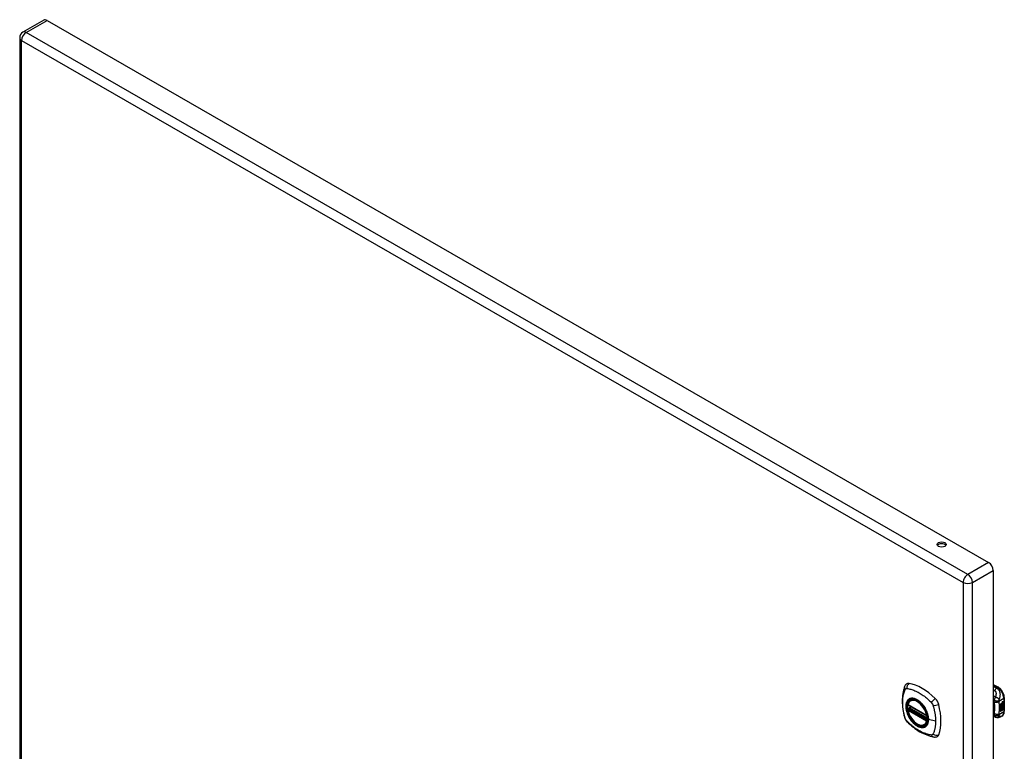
# Model space of a CAD drawing. Header units: inches. Extents: x 120.8 to 142.7, y 40.3 to 72.1.
# Tile 2 of 2: x 120.8 to 142.7, y 55.8 to 72.1. Entities that reach past the tile are written whole.
import ezdxf

# ---------------------------------------------------------------- set-up
doc = ezdxf.new("R2010")
doc.units = ezdxf.units.IN
doc.header["$MEASUREMENT"] = 0
doc.layers.add('Visible Edges(ANSI)', color=7, linetype='Continuous', lineweight=25)
doc.layers.add('Visible Tangent Edges(ANSI)', color=7, linetype='Continuous', lineweight=25)

msp = doc.modelspace()

# ---------------------------------------------------------------- linework, layer by layer
at = {"layer": 'Visible Edges(ANSI)'}
for p, q in [((121.336, 72.108), (120.873, 71.841)), ((121.409, 72.1), (142.357, 60.037)), ((120.8, 71.715), (120.8, 52.493)), ((142.461, 59.858), (142.461, 40.637)), ((142.461, 57.323), (142.575, 57.257)), ((140.623, 56.966), (140.633, 56.972)), ((142.706, 57.03), (142.706, 56.724)), ((140.566, 56.861), (140.98, 56.623)), ((140.566, 56.766), (140.58, 56.774)), ((140.586, 56.785), (140.585, 56.788)), ((140.591, 56.8), (140.632, 56.823)), ((142.616, 56.885), (142.653, 56.907)), ((142.616, 56.87), (142.652, 56.892)), ((142.654, 56.891), (142.616, 56.869)), ((142.616, 56.866), (142.654, 56.888)), ((142.616, 56.869), (142.616, 56.885)), ((142.616, 56.852), (142.657, 56.876)), ((142.659, 56.875), (142.616, 56.85)), ((142.616, 56.848), (142.662, 56.875)), ((142.616, 56.85), (142.616, 56.866)), ((142.616, 56.833), (142.652, 56.854)), ((142.654, 56.854), (142.616, 56.832)), ((142.616, 56.812), (142.616, 56.848)), ((142.616, 56.832), (142.639, 56.825)), ((142.616, 56.832), (142.616, 56.832)), ((142.616, 56.812), (142.627, 56.812)), ((142.628, 56.811), (142.616, 56.812)), ((142.616, 56.778), (142.64, 56.811)), ((142.616, 56.794), (142.628, 56.811)), ((142.641, 56.81), (142.616, 56.775)), ((142.616, 56.721), (142.616, 56.794)), ((142.616, 56.775), (142.631, 56.784)), ((142.616, 56.775), (142.616, 56.776)), ((142.628, 56.811), (142.627, 56.812)), ((142.629, 56.731), (142.629, 56.783)), ((142.631, 56.784), (142.631, 56.73)), ((142.633, 56.785), (142.648, 56.794)), ((142.633, 56.731), (142.633, 56.785)), ((142.633, 56.733), (142.647, 56.741)), ((142.648, 56.74), (142.633, 56.731)), ((142.639, 56.825), (142.653, 56.845)), ((142.641, 56.81), (142.64, 56.811)), ((142.64, 56.811), (142.653, 56.808)), ((142.654, 56.807), (142.641, 56.81)), ((142.647, 56.741), (142.647, 56.793)), ((142.648, 56.74), (142.647, 56.741)), ((142.648, 56.794), (142.648, 56.74)), ((142.65, 56.824), (142.656, 56.831)), ((142.652, 56.824), (142.65, 56.824)), ((142.65, 56.803), (142.654, 56.807)), ((142.664, 56.803), (142.65, 56.803)), ((142.65, 56.795), (142.664, 56.803)), ((142.65, 56.741), (142.65, 56.795)), ((142.65, 56.743), (142.664, 56.751)), ((142.665, 56.75), (142.65, 56.741)), ((142.651, 56.804), (142.662, 56.804)), ((142.652, 56.898), (142.655, 56.9)), ((142.652, 56.892), (142.652, 56.898)), ((142.654, 56.897), (142.652, 56.898)), ((142.654, 56.891), (142.652, 56.892)), ((142.652, 56.877), (142.652, 56.888)), ((142.654, 56.876), (142.652, 56.877)), ((142.652, 56.867), (142.657, 56.872)), ((142.652, 56.854), (142.652, 56.867)), ((142.654, 56.866), (142.652, 56.867)), ((142.654, 56.854), (142.652, 56.854)), ((142.657, 56.831), (142.652, 56.824)), ((142.652, 56.824), (142.673, 56.819)), ((142.654, 56.807), (142.653, 56.808)), ((142.657, 56.899), (142.654, 56.897)), ((142.654, 56.897), (142.654, 56.891)), ((142.654, 56.888), (142.654, 56.876)), ((142.654, 56.876), (142.659, 56.875)), ((142.662, 56.875), (142.654, 56.866)), ((142.654, 56.866), (142.654, 56.854)), ((142.655, 56.891), (142.679, 56.9)), ((142.681, 56.9), (142.655, 56.89)), ((142.656, 56.899), (142.655, 56.9)), ((142.655, 56.896), (142.66, 56.898)), ((142.655, 56.89), (142.655, 56.896)), ((142.655, 56.887), (142.668, 56.881)), ((142.655, 56.878), (142.655, 56.887)), ((142.655, 56.878), (142.662, 56.877)), ((142.664, 56.876), (142.655, 56.878)), ((142.655, 56.865), (142.664, 56.875)), ((142.655, 56.859), (142.666, 56.872)), ((142.668, 56.871), (142.655, 56.856)), ((142.655, 56.856), (142.655, 56.865)), ((142.657, 56.831), (142.656, 56.831)), ((142.66, 56.9), (142.658, 56.901)), ((142.661, 56.838), (142.659, 56.839)), ((142.661, 56.92), (142.66, 56.921)), ((142.661, 56.918), (142.66, 56.919)), ((142.661, 56.902), (142.66, 56.903)), ((142.66, 56.898), (142.66, 56.9)), ((142.664, 56.876), (142.662, 56.877)), ((142.664, 56.803), (142.662, 56.804)), ((142.663, 56.931), (142.679, 56.937)), ((142.663, 56.913), (142.679, 56.919)), ((142.664, 56.875), (142.664, 56.876)), ((142.665, 56.851), (142.664, 56.852)), ((142.664, 56.814), (142.671, 56.819)), ((142.666, 56.814), (142.664, 56.814)), ((142.664, 56.751), (142.664, 56.804)), ((142.665, 56.803), (142.664, 56.804)), ((142.664, 56.804), (142.686, 56.803)), ((142.665, 56.75), (142.664, 56.751)), ((142.665, 56.938), (142.681, 56.944)), ((142.681, 56.936), (142.665, 56.93)), ((142.681, 56.918), (142.665, 56.912)), ((142.665, 56.838), (142.665, 56.851)), ((142.665, 56.803), (142.665, 56.75)), ((142.688, 56.802), (142.665, 56.803)), ((142.668, 56.871), (142.666, 56.872)), ((142.666, 56.872), (142.679, 56.866)), ((142.673, 56.819), (142.666, 56.814)), ((142.666, 56.814), (142.688, 56.802)), ((142.668, 56.881), (142.681, 56.896)), ((142.681, 56.865), (142.668, 56.871)), ((142.668, 56.841), (142.668, 56.859)), ((142.67, 56.84), (142.668, 56.841)), ((142.67, 56.921), (142.681, 56.925)), ((142.67, 56.903), (142.681, 56.907)), ((142.67, 56.878), (142.679, 56.888)), ((142.67, 56.877), (142.67, 56.878)), ((142.672, 56.878), (142.67, 56.878)), ((142.672, 56.876), (142.67, 56.877)), ((142.67, 56.86), (142.67, 56.84)), ((142.681, 56.887), (142.672, 56.878)), ((142.672, 56.878), (142.672, 56.876)), ((142.672, 56.876), (142.681, 56.874)), ((142.675, 56.859), (142.68, 56.862)), ((142.679, 56.937), (142.679, 56.943)), ((142.681, 56.936), (142.679, 56.937)), ((142.679, 56.919), (142.679, 56.925)), ((142.681, 56.918), (142.679, 56.919)), ((142.679, 56.9), (142.679, 56.906)), ((142.681, 56.9), (142.679, 56.9)), ((142.679, 56.888), (142.679, 56.894)), ((142.681, 56.887), (142.679, 56.888)), ((142.679, 56.866), (142.679, 56.875)), ((142.681, 56.865), (142.679, 56.866)), ((142.681, 56.944), (142.681, 56.936)), ((142.681, 56.925), (142.681, 56.918)), ((142.681, 56.907), (142.681, 56.9)), ((142.681, 56.896), (142.681, 56.887)), ((142.681, 56.874), (142.681, 56.865)), ((142.507, 56.593), (142.461, 56.611)), ((142.509, 56.592), (142.507, 56.593)), ((142.654, 56.618), (142.614, 56.595)), ((142.616, 56.723), (142.629, 56.731)), ((142.631, 56.73), (142.616, 56.721)), ((142.631, 56.73), (142.629, 56.731)), ((140.935, 56.423), (140.946, 56.429))]:
    msp.add_line(p, q, dxfattribs=at)
at = {"layer": 'Visible Edges(ANSI)', "flags": 128}
for points in [[(140.489, 57.275), (140.481, 57.253), (140.475, 57.234), (140.469, 57.215), (140.465, 57.196), (140.46, 57.178), (140.456, 57.158), (140.449, 57.118), (140.443, 57.077), (140.439, 57.036), (140.437, 56.993), (140.436, 56.95), (140.437, 56.907), (140.439, 56.863), (140.443, 56.818), (140.449, 56.773), (140.456, 56.728), (140.464, 56.683), (140.474, 56.637), (140.479, 56.614), (140.482, 56.602), (140.486, 56.588)], [(140.527, 57.331), (140.514, 57.317), (140.503, 57.303), (140.495, 57.289), (140.489, 57.275)], [(142.706, 57.03), (142.706, 57.046), (142.704, 57.063), (142.7, 57.079), (142.696, 57.095), (142.691, 57.112), (142.684, 57.128), (142.677, 57.144), (142.668, 57.16), (142.659, 57.175), (142.649, 57.189), (142.638, 57.203), (142.627, 57.216), (142.615, 57.228), (142.602, 57.239), (142.589, 57.248), (142.575, 57.257)], [(140.561, 56.874), (140.565, 56.889), (140.57, 56.903), (140.576, 56.916), (140.584, 56.929), (140.592, 56.94), (140.601, 56.95), (140.612, 56.958), (140.623, 56.966)], [(140.935, 56.423), (140.924, 56.417), (140.912, 56.413), (140.899, 56.41), (140.886, 56.408), (140.872, 56.407), (140.858, 56.408), (140.844, 56.41), (140.83, 56.414), (140.815, 56.418), (140.8, 56.424), (140.786, 56.431), (140.771, 56.439), (140.756, 56.448), (140.742, 56.459), (140.728, 56.47), (140.713, 56.482), (140.7, 56.495), (140.686, 56.509), (140.673, 56.523), (140.661, 56.539), (140.648, 56.555), (140.637, 56.571), (140.626, 56.588), (140.616, 56.606), (140.606, 56.624), (140.597, 56.642), (140.589, 56.661), (140.581, 56.679), (140.575, 56.698), (140.569, 56.716), (140.564, 56.735), (140.561, 56.753)], [(140.58, 56.774), (140.583, 56.776), (140.585, 56.779), (140.586, 56.782), (140.586, 56.785)], [(140.877, 56.884), (140.895, 56.862), (140.913, 56.839), (140.929, 56.815), (140.944, 56.79), (140.958, 56.764), (140.971, 56.737), (140.982, 56.711), (140.992, 56.684)], [(140.486, 56.588), (140.49, 56.575), (140.495, 56.562), (140.501, 56.549), (140.508, 56.537), (140.515, 56.525), (140.523, 56.513), (140.532, 56.502), (140.541, 56.492)], [(142.614, 56.595), (142.605, 56.59), (142.595, 56.586), (142.586, 56.584), (142.576, 56.582), (142.566, 56.581), (142.556, 56.58), (142.546, 56.581), (142.538, 56.583), (142.534, 56.584), (142.531, 56.584), (142.527, 56.586), (142.521, 56.587), (142.516, 56.589), (142.509, 56.592)], [(142.654, 56.618), (142.667, 56.627), (142.678, 56.638), (142.687, 56.65), (142.694, 56.664), (142.7, 56.678), (142.703, 56.693), (142.706, 56.708), (142.706, 56.724)], [(140.541, 56.492), (140.551, 56.482), (140.561, 56.473), (140.578, 56.456), (140.612, 56.426), (140.647, 56.396), (140.683, 56.367), (140.719, 56.34), (140.756, 56.315), (140.793, 56.291), (140.83, 56.268), (140.868, 56.247), (140.906, 56.228), (140.944, 56.211), (140.982, 56.196), (141.02, 56.182), (141.058, 56.17), (141.096, 56.161), (141.116, 56.156), (141.126, 56.154), (141.137, 56.153)], [(141.137, 56.153), (141.152, 56.151), (141.169, 56.151), (141.186, 56.153), (141.204, 56.157)]]:
    msp.add_lwpolyline(points, dxfattribs=at)
at = {"layer": 'Visible Edges(ANSI)'}
for centre, radius, start, end in [((120.946, 71.715), 0.146, 119.936, 180), ((140.572, 56.872), 0.0118, 166.5789, 240.064), ((140.572, 56.755), 0.0118, 119.936, 190.602), ((140.597, 56.789), 0.0118, 119.936, 187.8207), ((140.986, 56.633), 0.0118, 240.064, 282.6676)]:
    msp.add_arc(centre, radius, start, end, dxfattribs=at)
for centre, major_axis, ratio, start_param, end_param in [((121.409, 71.981), (-0.073, 0.127), 0.578093, 5.499721, 6.283185), ((141.311, 60.392), (0.102, 0), 0.575862, 0.379718, 2.761874), ((142.357, 59.918), (0.073, -0.127), 0.578093, 0.787332, 2.358128), ((140.626, 57.185), (-0.088, 0.154), 0.578093, 5.827357, 6.408431), ((140.877, 56.187), (-0.639, 1.109), 0.578093, 5.172085, 5.827357), ((140.772, 56.69), (0.157, -0.273), 0.578093, 2.362013, 7.062765), ((141.128, 56.896), (0.088, -0.154), 0.578093, 1.114968, 2.030492), ((140.39, 57.031), (-0.639, 1.109), 0.578093, 3.601288, 4.256561), ((142.667, 56.85), (-0.011, -0.0191), 0.578093, 5.44239, 6.249461), ((142.663, 56.914), (-0.008, -0.0139), 0.578093, 5.599531, 6.283185), ((142.669, 56.849), (-0.011, -0.0191), 0.578093, 5.27034, 6.249461), ((142.664, 56.913), (-0.008, -0.0139), 0.578093, 5.474827, 6.308913), ((142.659, 56.929), (0.00349, 0.00607), 0.578093, 1.10591, 2.348655), ((142.666, 56.933), (-0.0082, -0.0142), 0.578093, 5.490247, 6.612005), ((142.659, 56.911), (0.00337, 0.00586), 0.578093, 1.080045, 2.345144), ((142.666, 56.914), (-0.008, -0.0139), 0.578093, 5.486737, 6.497871), ((142.669, 56.849), (-0.0099, -0.0173), 0.578093, 5.328451, 6.266738), ((142.662, 56.848), (0.00506, 0.00878), 0.578093, 1.199629, 2.268394), ((142.665, 56.933), (-0.0082, -0.0142), 0.578093, 0.086325, 0.32882), ((142.664, 56.915), (-0.008, -0.0139), 0.578093, 0.088333, 0.214686), ((142.662, 56.846), (-0.00364, -0.00633), 0.578093, 4.818058, 5.834093), ((142.662, 56.921), (0.0096, 0.0166), 0.578093, 0.591478, 1.10591), ((142.661, 56.926), (0.002, 0.00347), 0.578093, 1.194468, 2.460773), ((142.664, 56.929), (-0.00419, -0.00728), 0.578093, 5.602365, 6.283185), ((142.662, 56.903), (0.0096, 0.0166), 0.578093, 0.846591, 1.080045), ((142.661, 56.908), (0.002, 0.00347), 0.578093, 1.194614, 2.459504), ((142.664, 56.91), (-0.00419, -0.00728), 0.578093, 5.601097, 6.283185), ((142.662, 56.846), (0.00318, 0.00552), 0.578093, 0.285255, 1.676465), ((142.664, 56.845), (-0.00364, -0.00633), 0.578093, 4.818058, 5.834093), ((142.665, 56.849), (-0.00559, -0.00971), 0.578093, 5.834093, 6.283185), ((142.671, 56.856), (-0.0132, -0.023), 0.578093, 0.05511, 0.723506), ((142.672, 56.855), (-0.0132, -0.023), 0.578093, 6.266738, 7.006692), ((142.662, 56.926), (-0.002, -0.00347), 0.578093, 4.33606, 5.602365), ((142.662, 56.907), (-0.002, -0.00347), 0.578093, 4.336206, 5.601097), ((142.664, 56.842), (0.0094, 0.0163), 0.578093, 0.3673, 1.199629), ((142.666, 56.848), (-0.00559, -0.00971), 0.578093, 5.834093, 6.944434), ((142.662, 56.924), (0.00409, 0.00711), 0.578093, 0.608795, 1.194468), ((142.666, 56.928), (-0.00419, -0.00728), 0.578093, 5.602365, 6.501309), ((142.662, 56.906), (0.00409, 0.00711), 0.578093, 0.608932, 1.194614), ((142.666, 56.909), (-0.00419, -0.00728), 0.578093, 5.601097, 6.50115), ((142.663, 56.845), (0.00318, 0.00552), 0.578093, 0.285255, 1.676465), ((142.664, 56.923), (-0.00409, -0.00711), 0.578093, 3.750388, 4.33606), ((142.664, 56.905), (-0.00409, -0.00711), 0.578093, 3.750524, 4.336206), ((142.674, 56.948), (-0.0155, -0.0269), 0.578093, 0.234705, 0.623342), ((142.674, 56.93), (-0.0155, -0.0269), 0.578093, 0.217964, 0.608932), ((142.67, 56.845), (0.0066, 0.0114), 0.578093, 3.865099, 5.348557), ((142.671, 56.845), (0.00319, 0.00555), 0.578093, 3.637533, 5.053908), ((142.671, 56.844), (-0.0066, -0.0114), 0.578093, 0.723506, 2.206964), ((142.662, 56.845), (0.0102, 0.0177), 0.578093, 5.053908, 5.889616), ((142.651, 56.837), (0.0202, 0.0351), 0.578093, 5.348557, 5.747216), ((142.652, 56.836), (-0.0202, -0.0351), 0.578093, 2.206964, 2.656801), ((141.128, 56.316), (0.088, -0.154), 0.578093, 6.157956, 6.742881)]:
    msp.add_ellipse(centre, major_axis=major_axis, ratio=ratio, start_param=start_param, end_param=end_param, dxfattribs=at)
for centre, major_axis, ratio in [((141.311, 60.436), (0.102, 0), 0.575862), ((140.769, 56.688), (-0.16, 0.277), 0.578093)]:
    msp.add_ellipse(centre, major_axis=major_axis, ratio=ratio, dxfattribs=at)
at = {"layer": 'Visible Tangent Edges(ANSI)'}
for p, q in [((120.946, 71.834), (121.409, 72.1)), ((120.843, 71.655), (141.792, 59.592)), ((120.843, 52.434), (120.843, 71.655)), ((141.895, 59.771), (120.946, 71.834)), ((142.357, 60.037), (141.895, 59.771)), ((141.998, 59.592), (142.461, 59.858)), ((141.792, 59.592), (141.792, 40.37)), ((141.998, 40.37), (141.998, 59.592)), ((142.461, 57.31), (142.555, 57.255)), ((142.555, 57.255), (142.532, 57.242)), ((142.587, 56.952), (142.695, 57.014)), ((142.695, 57.014), (142.695, 56.708)), ((140.978, 56.628), (140.564, 56.867)), ((140.564, 56.751), (140.978, 56.512)), ((140.572, 56.765), (140.584, 56.772)), ((140.986, 56.527), (140.572, 56.765)), ((140.584, 56.772), (140.994, 56.536)), ((140.995, 56.553), (140.592, 56.785)), ((140.597, 56.799), (140.636, 56.821)), ((140.995, 56.57), (140.597, 56.799)), ((142.66, 56.924), (142.658, 56.924)), ((142.66, 56.905), (142.658, 56.906)), ((142.66, 56.847), (142.658, 56.847)), ((142.659, 56.84), (142.658, 56.841)), ((142.661, 56.928), (142.66, 56.929)), ((142.661, 56.91), (142.66, 56.91)), ((142.665, 56.93), (142.663, 56.931)), ((142.665, 56.912), (142.663, 56.913)), ((142.671, 56.833), (142.669, 56.834)), ((142.681, 56.848), (142.679, 56.848)), ((140.993, 56.531), (140.986, 56.527)), ((141.177, 56.503), (141.02, 56.542)), ((142.476, 56.673), (142.461, 56.68)), ((142.695, 56.708), (142.587, 56.646))]:
    msp.add_line(p, q, dxfattribs=at)
at = {"layer": 'Visible Tangent Edges(ANSI)', "flags": 128}
for points in [[(140.499, 56.574), (140.49, 56.607), (140.482, 56.637), (140.476, 56.666), (140.47, 56.696), (140.464, 56.725), (140.459, 56.754), (140.455, 56.783), (140.452, 56.812), (140.45, 56.84), (140.448, 56.868), (140.447, 56.896), (140.446, 56.923), (140.447, 56.95), (140.448, 56.976), (140.449, 57.002), (140.452, 57.027), (140.455, 57.052), (140.459, 57.076), (140.464, 57.099), (140.47, 57.122), (140.476, 57.145), (140.482, 57.166), (140.49, 57.187), (140.499, 57.209)], [(140.499, 57.209), (140.5, 57.211), (140.501, 57.213), (140.502, 57.214), (140.504, 57.216), (140.505, 57.217), (140.506, 57.218), (140.507, 57.22), (140.509, 57.221), (140.51, 57.222), (140.511, 57.223), (140.513, 57.224), (140.514, 57.225), (140.516, 57.226), (140.518, 57.227), (140.519, 57.228), (140.521, 57.228), (140.523, 57.229), (140.524, 57.229), (140.526, 57.23), (140.528, 57.23), (140.53, 57.23), (140.532, 57.23), (140.534, 57.23), (140.536, 57.23)], [(140.536, 57.23), (140.559, 57.228), (140.581, 57.224), (140.604, 57.219), (140.626, 57.213), (140.649, 57.207), (140.672, 57.199), (140.695, 57.191), (140.718, 57.182), (140.741, 57.172), (140.765, 57.16), (140.788, 57.148), (140.811, 57.135), (140.835, 57.121), (140.858, 57.107), (140.881, 57.091), (140.904, 57.075), (140.927, 57.057), (140.95, 57.039), (140.973, 57.02), (140.995, 57.001), (141.018, 56.981), (141.04, 56.96), (141.062, 56.939), (141.085, 56.914)], [(142.532, 57.242), (142.53, 57.243), (142.527, 57.244), (142.524, 57.245), (142.521, 57.247), (142.518, 57.248), (142.515, 57.249), (142.512, 57.25), (142.509, 57.251), (142.506, 57.253), (142.503, 57.254), (142.5, 57.255), (142.497, 57.256), (142.494, 57.257), (142.491, 57.258), (142.488, 57.26), (142.485, 57.261), (142.482, 57.262), (142.479, 57.263), (142.476, 57.264), (142.473, 57.266), (142.47, 57.267), (142.467, 57.268), (142.464, 57.269), (142.461, 57.27)], [(142.461, 57.195), (142.462, 57.194), (142.463, 57.194), (142.464, 57.193), (142.465, 57.193), (142.467, 57.192), (142.468, 57.192), (142.469, 57.191), (142.47, 57.191), (142.471, 57.191), (142.473, 57.19), (142.474, 57.19), (142.475, 57.189), (142.476, 57.189), (142.478, 57.188), (142.479, 57.188), (142.48, 57.187), (142.481, 57.187), (142.482, 57.186), (142.484, 57.186), (142.485, 57.185), (142.486, 57.185), (142.487, 57.184), (142.488, 57.184), (142.49, 57.183)], [(142.532, 57.242), (142.531, 57.24), (142.529, 57.239), (142.527, 57.237), (142.525, 57.235), (142.523, 57.233), (142.521, 57.231), (142.519, 57.229), (142.517, 57.227), (142.515, 57.224), (142.513, 57.222), (142.511, 57.22), (142.509, 57.217), (142.508, 57.214), (142.506, 57.212), (142.504, 57.209), (142.502, 57.207), (142.501, 57.204), (142.499, 57.201), (142.497, 57.198), (142.496, 57.195), (142.494, 57.192), (142.493, 57.189), (142.491, 57.186), (142.49, 57.183)], [(142.49, 57.183), (142.496, 57.181), (142.501, 57.177), (142.505, 57.173), (142.509, 57.168), (142.513, 57.163), (142.516, 57.157), (142.518, 57.151), (142.519, 57.144), (142.521, 57.138), (142.521, 57.132), (142.522, 57.125), (142.522, 57.118), (142.522, 57.112), (142.522, 57.105), (142.521, 57.098), (142.521, 57.092), (142.52, 57.085), (142.518, 57.078), (142.517, 57.071), (142.516, 57.064), (142.514, 57.058), (142.512, 57.051), (142.51, 57.044), (142.507, 57.037)], [(142.596, 56.99), (142.599, 56.998), (142.602, 57.007), (142.605, 57.016), (142.608, 57.025), (142.61, 57.034), (142.612, 57.044), (142.614, 57.053), (142.616, 57.063), (142.617, 57.073), (142.617, 57.083), (142.618, 57.094), (142.617, 57.105), (142.616, 57.116), (142.614, 57.128), (142.611, 57.14), (142.607, 57.152), (142.603, 57.165), (142.596, 57.178), (142.589, 57.19), (142.58, 57.203), (142.57, 57.214), (142.558, 57.225), (142.546, 57.234), (142.532, 57.242)], [(140.573, 56.985), (140.564, 56.977), (140.556, 56.968), (140.548, 56.958), (140.542, 56.947), (140.535, 56.936), (140.53, 56.923), (140.526, 56.91), (140.522, 56.896), (140.519, 56.881), (140.517, 56.866), (140.516, 56.849), (140.515, 56.833), (140.516, 56.816), (140.517, 56.798), (140.519, 56.78), (140.522, 56.762), (140.526, 56.744), (140.53, 56.725), (140.536, 56.706), (140.542, 56.688), (140.548, 56.669), (140.556, 56.65), (140.564, 56.632), (140.573, 56.613)], [(141.017, 56.545), (141.011, 56.486), (140.994, 56.437), (140.967, 56.4), (140.93, 56.376), (140.886, 56.366), (140.837, 56.372), (140.784, 56.391), (140.73, 56.425), (140.679, 56.471), (140.631, 56.526), (140.59, 56.589), (140.557, 56.657), (140.534, 56.726), (140.521, 56.793), (140.52, 56.856), (140.53, 56.91), (140.551, 56.955), (140.583, 56.987), (140.622, 57.005), (140.669, 57.009), (140.72, 56.998), (140.773, 56.973), (140.827, 56.934), (140.877, 56.884)], [(140.606, 57.005), (140.605, 57.004), (140.603, 57.003), (140.602, 57.003), (140.6, 57.002), (140.599, 57.002), (140.597, 57.001), (140.596, 57), (140.595, 56.999), (140.593, 56.999), (140.592, 56.998), (140.59, 56.997), (140.589, 56.996), (140.588, 56.996), (140.586, 56.995), (140.585, 56.994), (140.583, 56.993), (140.582, 56.992), (140.581, 56.991), (140.58, 56.99), (140.578, 56.989), (140.577, 56.988), (140.576, 56.987), (140.574, 56.986), (140.573, 56.985)], [(140.928, 56.819), (140.917, 56.836), (140.905, 56.853), (140.892, 56.869), (140.88, 56.884), (140.866, 56.899), (140.853, 56.913), (140.839, 56.926), (140.825, 56.938), (140.811, 56.95), (140.797, 56.961), (140.782, 56.971), (140.767, 56.979), (140.753, 56.987), (140.738, 56.994), (140.724, 57), (140.71, 57.005), (140.696, 57.009), (140.682, 57.011), (140.668, 57.013), (140.655, 57.013), (140.642, 57.013), (140.63, 57.011), (140.618, 57.008), (140.606, 57.005)], [(142.507, 57.037), (142.505, 57.039), (142.503, 57.04), (142.502, 57.041), (142.5, 57.043), (142.498, 57.044), (142.496, 57.045), (142.494, 57.047), (142.492, 57.048), (142.49, 57.049), (142.488, 57.051), (142.486, 57.052), (142.484, 57.053), (142.482, 57.055), (142.48, 57.056), (142.478, 57.057), (142.476, 57.059), (142.474, 57.06), (142.472, 57.061), (142.47, 57.063), (142.468, 57.064), (142.466, 57.065), (142.464, 57.067), (142.462, 57.068), (142.461, 57.069)], [(142.478, 56.962), (142.477, 56.96), (142.477, 56.959), (142.477, 56.957), (142.477, 56.955), (142.476, 56.954), (142.476, 56.952), (142.476, 56.95), (142.476, 56.949), (142.476, 56.947), (142.476, 56.946), (142.476, 56.944), (142.476, 56.943), (142.475, 56.941), (142.475, 56.94), (142.475, 56.938), (142.475, 56.937), (142.476, 56.935), (142.476, 56.934), (142.476, 56.933), (142.476, 56.931), (142.476, 56.93), (142.476, 56.929), (142.476, 56.927), (142.476, 56.926)], [(142.507, 57.037), (142.506, 57.034), (142.504, 57.031), (142.502, 57.028), (142.501, 57.026), (142.499, 57.023), (142.498, 57.02), (142.496, 57.017), (142.495, 57.014), (142.494, 57.011), (142.492, 57.008), (142.491, 57.005), (142.49, 57.002), (142.488, 56.998), (142.487, 56.995), (142.486, 56.991), (142.485, 56.988), (142.484, 56.985), (142.482, 56.981), (142.482, 56.978), (142.481, 56.975), (142.48, 56.972), (142.479, 56.968), (142.478, 56.965), (142.478, 56.962)], [(142.587, 56.952), (142.584, 56.951), (142.58, 56.951), (142.577, 56.95), (142.573, 56.949), (142.568, 56.949), (142.564, 56.949), (142.559, 56.948), (142.554, 56.948), (142.549, 56.948), (142.544, 56.948), (142.539, 56.949), (142.534, 56.949), (142.528, 56.95), (142.523, 56.95), (142.518, 56.951), (142.513, 56.952), (142.508, 56.953), (142.503, 56.954), (142.498, 56.955), (142.494, 56.957), (142.489, 56.958), (142.485, 56.959), (142.481, 56.961), (142.478, 56.962)], [(142.596, 56.99), (142.593, 56.992), (142.591, 56.994), (142.588, 56.996), (142.586, 56.999), (142.583, 57.001), (142.579, 57.003), (142.576, 57.006), (142.572, 57.008), (142.569, 57.011), (142.565, 57.013), (142.561, 57.015), (142.557, 57.018), (142.553, 57.02), (142.548, 57.022), (142.544, 57.024), (142.54, 57.026), (142.536, 57.028), (142.531, 57.029), (142.527, 57.031), (142.523, 57.032), (142.519, 57.034), (142.515, 57.035), (142.511, 57.036), (142.507, 57.037)], [(142.587, 56.952), (142.587, 56.954), (142.588, 56.956), (142.588, 56.957), (142.588, 56.959), (142.588, 56.961), (142.589, 56.963), (142.589, 56.964), (142.589, 56.966), (142.59, 56.968), (142.59, 56.97), (142.59, 56.971), (142.591, 56.973), (142.591, 56.975), (142.591, 56.976), (142.592, 56.978), (142.592, 56.979), (142.593, 56.98), (142.593, 56.982), (142.593, 56.983), (142.594, 56.984), (142.594, 56.986), (142.595, 56.987), (142.595, 56.988), (142.596, 56.99)], [(140.58, 56.774), (140.58, 56.774), (140.58, 56.774), (140.58, 56.774), (140.58, 56.774), (140.58, 56.774), (140.58, 56.774), (140.58, 56.774), (140.58, 56.774), (140.58, 56.774), (140.58, 56.774), (140.58, 56.774), (140.58, 56.774), (140.58, 56.774), (140.58, 56.774), (140.58, 56.774), (140.58, 56.774), (140.58, 56.774), (140.58, 56.774), (140.58, 56.774), (140.58, 56.774), (140.58, 56.774), (140.58, 56.774), (140.58, 56.774), (140.58, 56.774)], [(140.58, 56.774), (140.58, 56.774), (140.58, 56.773), (140.58, 56.773), (140.58, 56.773), (140.58, 56.773), (140.58, 56.773), (140.58, 56.773), (140.58, 56.773), (140.58, 56.773), (140.58, 56.773), (140.58, 56.773), (140.58, 56.773), (140.58, 56.773), (140.58, 56.773), (140.581, 56.773), (140.581, 56.773), (140.581, 56.773), (140.581, 56.773), (140.581, 56.773), (140.581, 56.773), (140.581, 56.773), (140.582, 56.772), (140.582, 56.772), (140.582, 56.772)], [(140.582, 56.772), (140.582, 56.772), (140.582, 56.772), (140.582, 56.772), (140.582, 56.772), (140.582, 56.772), (140.582, 56.772), (140.582, 56.772), (140.583, 56.772), (140.583, 56.772), (140.583, 56.772), (140.583, 56.772), (140.583, 56.772), (140.583, 56.772), (140.583, 56.772), (140.583, 56.772), (140.583, 56.772), (140.583, 56.772), (140.583, 56.772), (140.583, 56.772), (140.583, 56.772), (140.583, 56.772), (140.583, 56.772), (140.583, 56.772), (140.584, 56.772)], [(140.586, 56.787), (140.586, 56.787), (140.586, 56.787), (140.586, 56.787), (140.586, 56.786), (140.586, 56.786), (140.586, 56.786), (140.586, 56.786), (140.586, 56.786), (140.586, 56.786), (140.586, 56.786), (140.586, 56.786), (140.586, 56.786), (140.586, 56.786), (140.586, 56.786), (140.586, 56.786), (140.586, 56.786), (140.586, 56.786), (140.586, 56.786), (140.586, 56.786), (140.586, 56.786), (140.586, 56.785), (140.586, 56.785), (140.586, 56.785), (140.586, 56.785)], [(140.589, 56.786), (140.589, 56.786), (140.588, 56.786), (140.588, 56.786), (140.588, 56.786), (140.588, 56.786), (140.588, 56.786), (140.588, 56.786), (140.587, 56.786), (140.587, 56.786), (140.587, 56.787), (140.587, 56.787), (140.587, 56.787), (140.587, 56.787), (140.587, 56.787), (140.587, 56.787), (140.586, 56.787), (140.586, 56.787), (140.586, 56.787), (140.586, 56.787), (140.586, 56.787), (140.586, 56.787), (140.586, 56.787), (140.586, 56.787), (140.586, 56.787)], [(140.592, 56.785), (140.592, 56.785), (140.592, 56.785), (140.591, 56.785), (140.591, 56.785), (140.591, 56.785), (140.591, 56.785), (140.591, 56.785), (140.591, 56.785), (140.591, 56.785), (140.591, 56.785), (140.59, 56.785), (140.59, 56.785), (140.59, 56.785), (140.59, 56.785), (140.59, 56.785), (140.59, 56.786), (140.59, 56.786), (140.59, 56.786), (140.589, 56.786), (140.589, 56.786), (140.589, 56.786), (140.589, 56.786), (140.589, 56.786), (140.589, 56.786)], [(140.961, 56.762), (140.96, 56.764), (140.959, 56.767), (140.958, 56.769), (140.956, 56.772), (140.955, 56.774), (140.954, 56.776), (140.952, 56.779), (140.951, 56.781), (140.95, 56.784), (140.948, 56.786), (140.947, 56.789), (140.946, 56.791), (140.944, 56.793), (140.943, 56.796), (140.941, 56.798), (140.94, 56.801), (140.938, 56.803), (140.937, 56.805), (140.936, 56.808), (140.934, 56.81), (140.933, 56.812), (140.931, 56.815), (140.93, 56.817), (140.928, 56.819)], [(141.02, 56.542), (141.02, 56.551), (141.019, 56.559), (141.019, 56.568), (141.018, 56.577), (141.017, 56.586), (141.016, 56.595), (141.015, 56.604), (141.013, 56.613), (141.011, 56.622), (141.009, 56.631), (141.007, 56.641), (141.005, 56.65), (141.002, 56.659), (140.999, 56.669), (140.996, 56.678), (140.993, 56.687), (140.99, 56.697), (140.986, 56.706), (140.983, 56.715), (140.979, 56.725), (140.975, 56.734), (140.97, 56.743), (140.966, 56.753), (140.961, 56.762)], [(141.085, 56.914), (141.086, 56.913), (141.087, 56.912), (141.088, 56.91), (141.089, 56.909), (141.09, 56.908), (141.091, 56.907), (141.092, 56.906), (141.093, 56.905), (141.094, 56.903), (141.095, 56.902), (141.096, 56.901), (141.097, 56.9), (141.097, 56.898), (141.098, 56.897), (141.099, 56.896), (141.1, 56.895), (141.101, 56.893), (141.102, 56.892), (141.103, 56.891), (141.103, 56.889), (141.104, 56.888), (141.105, 56.887), (141.106, 56.886), (141.107, 56.884)], [(141.107, 56.884), (141.107, 56.883), (141.108, 56.882), (141.109, 56.88), (141.11, 56.879), (141.11, 56.877), (141.111, 56.876), (141.112, 56.875), (141.112, 56.873), (141.113, 56.872), (141.114, 56.871), (141.114, 56.869), (141.115, 56.868), (141.116, 56.866), (141.116, 56.865), (141.117, 56.864), (141.117, 56.862), (141.118, 56.861), (141.118, 56.859), (141.119, 56.858), (141.119, 56.857), (141.12, 56.855), (141.121, 56.854), (141.121, 56.852), (141.121, 56.851)], [(141.121, 56.851), (141.127, 56.833), (141.131, 56.818), (141.135, 56.803), (141.139, 56.788), (141.142, 56.774), (141.146, 56.759), (141.149, 56.744), (141.152, 56.729), (141.155, 56.715), (141.158, 56.7), (141.16, 56.685), (141.163, 56.671), (141.165, 56.657), (141.167, 56.642), (141.169, 56.628), (141.17, 56.614), (141.172, 56.599), (141.173, 56.585), (141.174, 56.571), (141.175, 56.557), (141.176, 56.544), (141.176, 56.53), (141.177, 56.516), (141.177, 56.503)], [(142.461, 56.937), (142.461, 56.936), (142.462, 56.936), (142.463, 56.936), (142.463, 56.935), (142.464, 56.935), (142.464, 56.934), (142.465, 56.934), (142.466, 56.933), (142.466, 56.933), (142.467, 56.932), (142.468, 56.932), (142.468, 56.932), (142.469, 56.931), (142.47, 56.931), (142.47, 56.93), (142.471, 56.93), (142.472, 56.929), (142.472, 56.929), (142.473, 56.928), (142.474, 56.928), (142.474, 56.928), (142.475, 56.927), (142.476, 56.927), (142.476, 56.926)], [(142.587, 56.939), (142.583, 56.937), (142.58, 56.934), (142.576, 56.932), (142.572, 56.93), (142.567, 56.928), (142.563, 56.926), (142.558, 56.924), (142.553, 56.922), (142.548, 56.921), (142.542, 56.919), (142.537, 56.918), (142.532, 56.918), (142.526, 56.917), (142.521, 56.917), (142.516, 56.917), (142.51, 56.917), (142.505, 56.918), (142.501, 56.918), (142.496, 56.919), (142.491, 56.92), (142.487, 56.922), (142.483, 56.923), (142.48, 56.925), (142.476, 56.926)], [(142.476, 56.926), (142.477, 56.923), (142.478, 56.919), (142.479, 56.916), (142.479, 56.912), (142.48, 56.909), (142.48, 56.905), (142.481, 56.902), (142.482, 56.898), (142.482, 56.894), (142.483, 56.891), (142.483, 56.887), (142.484, 56.883), (142.484, 56.88), (142.484, 56.876), (142.485, 56.872), (142.485, 56.869), (142.486, 56.865), (142.486, 56.861), (142.486, 56.857), (142.487, 56.854), (142.487, 56.85), (142.487, 56.846), (142.487, 56.842), (142.487, 56.838)], [(142.487, 56.774), (142.487, 56.77), (142.487, 56.766), (142.487, 56.761), (142.487, 56.757), (142.486, 56.753), (142.486, 56.749), (142.486, 56.745), (142.485, 56.741), (142.485, 56.737), (142.484, 56.732), (142.484, 56.728), (142.484, 56.724), (142.483, 56.72), (142.483, 56.716), (142.482, 56.711), (142.482, 56.707), (142.481, 56.703), (142.48, 56.699), (142.48, 56.694), (142.479, 56.69), (142.479, 56.686), (142.478, 56.682), (142.477, 56.677), (142.476, 56.673)], [(142.487, 56.838), (142.488, 56.836), (142.488, 56.833), (142.488, 56.83), (142.488, 56.828), (142.488, 56.825), (142.488, 56.822), (142.488, 56.82), (142.488, 56.817), (142.488, 56.814), (142.488, 56.812), (142.488, 56.809), (142.488, 56.806), (142.488, 56.804), (142.488, 56.801), (142.488, 56.798), (142.488, 56.796), (142.488, 56.793), (142.488, 56.79), (142.488, 56.787), (142.488, 56.785), (142.488, 56.782), (142.488, 56.779), (142.488, 56.777), (142.487, 56.774)], [(142.587, 56.939), (142.587, 56.94), (142.587, 56.94), (142.586, 56.941), (142.586, 56.941), (142.586, 56.942), (142.586, 56.942), (142.586, 56.943), (142.586, 56.943), (142.586, 56.944), (142.586, 56.944), (142.586, 56.945), (142.586, 56.945), (142.586, 56.946), (142.586, 56.946), (142.586, 56.947), (142.586, 56.947), (142.587, 56.948), (142.587, 56.949), (142.587, 56.949), (142.587, 56.95), (142.587, 56.95), (142.587, 56.951), (142.587, 56.952), (142.587, 56.952)], [(142.587, 56.659), (142.589, 56.671), (142.591, 56.684), (142.592, 56.697), (142.594, 56.709), (142.595, 56.722), (142.596, 56.734), (142.597, 56.746), (142.598, 56.758), (142.599, 56.771), (142.599, 56.783), (142.599, 56.795), (142.6, 56.806), (142.599, 56.818), (142.599, 56.83), (142.599, 56.841), (142.598, 56.853), (142.597, 56.864), (142.596, 56.875), (142.595, 56.886), (142.594, 56.897), (142.592, 56.908), (142.591, 56.918), (142.589, 56.929), (142.587, 56.939)], [(140.536, 56.511), (140.534, 56.513), (140.532, 56.515), (140.53, 56.518), (140.528, 56.52), (140.526, 56.523), (140.524, 56.525), (140.523, 56.528), (140.521, 56.53), (140.519, 56.533), (140.518, 56.535), (140.516, 56.538), (140.514, 56.54), (140.513, 56.543), (140.511, 56.546), (140.51, 56.549), (140.509, 56.551), (140.507, 56.554), (140.506, 56.557), (140.505, 56.56), (140.504, 56.562), (140.502, 56.565), (140.501, 56.568), (140.5, 56.571), (140.499, 56.574)], [(140.573, 56.613), (140.574, 56.611), (140.576, 56.608), (140.577, 56.606), (140.578, 56.603), (140.58, 56.601), (140.581, 56.599), (140.582, 56.596), (140.583, 56.594), (140.585, 56.591), (140.586, 56.589), (140.588, 56.586), (140.589, 56.584), (140.59, 56.582), (140.592, 56.579), (140.593, 56.577), (140.595, 56.574), (140.596, 56.572), (140.597, 56.57), (140.599, 56.567), (140.6, 56.565), (140.602, 56.563), (140.603, 56.56), (140.605, 56.558), (140.606, 56.556)], [(140.606, 56.556), (140.618, 56.539), (140.63, 56.522), (140.642, 56.506), (140.655, 56.491), (140.668, 56.476), (140.682, 56.462), (140.696, 56.449), (140.71, 56.437), (140.724, 56.425), (140.738, 56.415), (140.753, 56.405), (140.768, 56.396), (140.782, 56.388), (140.797, 56.381), (140.811, 56.375), (140.825, 56.37), (140.839, 56.367), (140.853, 56.364), (140.867, 56.362), (140.88, 56.362), (140.893, 56.362), (140.905, 56.364), (140.917, 56.367), (140.928, 56.37)], [(140.961, 56.39), (140.966, 56.394), (140.97, 56.398), (140.975, 56.402), (140.979, 56.407), (140.983, 56.412), (140.986, 56.417), (140.99, 56.422), (140.993, 56.428), (140.996, 56.433), (140.999, 56.439), (141.002, 56.446), (141.005, 56.452), (141.007, 56.459), (141.009, 56.465), (141.011, 56.472), (141.013, 56.479), (141.015, 56.487), (141.016, 56.494), (141.017, 56.502), (141.018, 56.51), (141.019, 56.518), (141.019, 56.526), (141.02, 56.534), (141.02, 56.542)], [(140.992, 56.684), (140.994, 56.678), (140.996, 56.672), (140.998, 56.666), (141, 56.66), (141.001, 56.654), (141.003, 56.648), (141.005, 56.642), (141.006, 56.636), (141.007, 56.63), (141.008, 56.624), (141.01, 56.618), (141.011, 56.612), (141.012, 56.606), (141.013, 56.601), (141.013, 56.595), (141.014, 56.589), (141.015, 56.583), (141.015, 56.578), (141.016, 56.572), (141.016, 56.566), (141.017, 56.561), (141.017, 56.555), (141.017, 56.55), (141.017, 56.545)], [(142.476, 56.673), (142.476, 56.672), (142.476, 56.67), (142.476, 56.668), (142.476, 56.667), (142.476, 56.665), (142.476, 56.663), (142.476, 56.662), (142.475, 56.66), (142.475, 56.658), (142.475, 56.657), (142.475, 56.655), (142.476, 56.653), (142.476, 56.652), (142.476, 56.65), (142.476, 56.649), (142.476, 56.647), (142.476, 56.645), (142.476, 56.644), (142.476, 56.642), (142.477, 56.64), (142.477, 56.639), (142.477, 56.637), (142.477, 56.636), (142.478, 56.634)], [(142.587, 56.659), (142.583, 56.657), (142.58, 56.656), (142.576, 56.655), (142.572, 56.655), (142.567, 56.654), (142.563, 56.654), (142.558, 56.653), (142.553, 56.653), (142.548, 56.653), (142.542, 56.653), (142.537, 56.654), (142.532, 56.654), (142.526, 56.655), (142.521, 56.656), (142.516, 56.657), (142.51, 56.659), (142.505, 56.66), (142.501, 56.662), (142.496, 56.663), (142.491, 56.665), (142.487, 56.667), (142.483, 56.669), (142.48, 56.671), (142.476, 56.673)], [(142.587, 56.646), (142.584, 56.644), (142.58, 56.641), (142.577, 56.638), (142.573, 56.636), (142.568, 56.634), (142.564, 56.632), (142.559, 56.63), (142.554, 56.628), (142.549, 56.627), (142.544, 56.625), (142.539, 56.624), (142.534, 56.624), (142.528, 56.623), (142.523, 56.623), (142.518, 56.623), (142.513, 56.623), (142.508, 56.624), (142.503, 56.625), (142.498, 56.626), (142.494, 56.627), (142.489, 56.629), (142.485, 56.63), (142.481, 56.632), (142.478, 56.634)], [(142.478, 56.634), (142.478, 56.631), (142.479, 56.629), (142.48, 56.626), (142.481, 56.624), (142.481, 56.621), (142.482, 56.619), (142.483, 56.617), (142.484, 56.615), (142.486, 56.612), (142.487, 56.61), (142.488, 56.608), (142.489, 56.607), (142.491, 56.605), (142.492, 56.603), (142.493, 56.602), (142.495, 56.601), (142.496, 56.599), (142.497, 56.598), (142.499, 56.597), (142.5, 56.596), (142.502, 56.595), (142.503, 56.594), (142.505, 56.593), (142.507, 56.593)], [(142.596, 56.624), (142.593, 56.621), (142.591, 56.617), (142.589, 56.614), (142.586, 56.611), (142.583, 56.608), (142.58, 56.605), (142.576, 56.602), (142.573, 56.6), (142.569, 56.598), (142.566, 56.595), (142.562, 56.594), (142.558, 56.592), (142.554, 56.591), (142.55, 56.589), (142.545, 56.589), (142.541, 56.588), (142.537, 56.588), (142.533, 56.588), (142.529, 56.588), (142.525, 56.588), (142.521, 56.589), (142.517, 56.59), (142.513, 56.591), (142.509, 56.592)], [(142.587, 56.646), (142.587, 56.647), (142.587, 56.647), (142.587, 56.648), (142.587, 56.648), (142.587, 56.649), (142.587, 56.649), (142.587, 56.65), (142.586, 56.65), (142.586, 56.651), (142.586, 56.651), (142.586, 56.652), (142.586, 56.652), (142.586, 56.653), (142.586, 56.653), (142.586, 56.654), (142.586, 56.654), (142.586, 56.655), (142.586, 56.655), (142.586, 56.656), (142.586, 56.656), (142.586, 56.657), (142.587, 56.658), (142.587, 56.658), (142.587, 56.659)], [(142.596, 56.624), (142.595, 56.625), (142.595, 56.625), (142.594, 56.625), (142.594, 56.626), (142.593, 56.627), (142.593, 56.627), (142.593, 56.628), (142.592, 56.628), (142.592, 56.629), (142.591, 56.63), (142.591, 56.631), (142.591, 56.632), (142.59, 56.633), (142.59, 56.634), (142.59, 56.635), (142.589, 56.636), (142.589, 56.637), (142.589, 56.638), (142.588, 56.639), (142.588, 56.641), (142.588, 56.642), (142.588, 56.644), (142.587, 56.645), (142.587, 56.646)], [(142.614, 56.595), (142.615, 56.596), (142.616, 56.597), (142.617, 56.598), (142.617, 56.599), (142.617, 56.6), (142.618, 56.601), (142.617, 56.602), (142.617, 56.603), (142.617, 56.604), (142.616, 56.606), (142.615, 56.607), (142.614, 56.608), (142.613, 56.609), (142.612, 56.611), (142.611, 56.612), (142.609, 56.613), (142.608, 56.614), (142.606, 56.616), (142.605, 56.617), (142.603, 56.618), (142.601, 56.62), (142.6, 56.621), (142.598, 56.623), (142.596, 56.624)], [(141.085, 56.194), (141.062, 56.197), (141.04, 56.201), (141.018, 56.206), (140.995, 56.212), (140.973, 56.218), (140.95, 56.226), (140.927, 56.235), (140.904, 56.244), (140.881, 56.254), (140.858, 56.266), (140.835, 56.278), (140.811, 56.291), (140.788, 56.305), (140.765, 56.319), (140.741, 56.335), (140.718, 56.351), (140.695, 56.368), (140.672, 56.386), (140.649, 56.405), (140.626, 56.424), (140.604, 56.444), (140.581, 56.465), (140.559, 56.486), (140.536, 56.511)], [(140.928, 56.37), (140.93, 56.371), (140.931, 56.372), (140.933, 56.372), (140.934, 56.373), (140.936, 56.373), (140.937, 56.374), (140.938, 56.375), (140.94, 56.376), (140.941, 56.376), (140.943, 56.377), (140.944, 56.378), (140.946, 56.379), (140.947, 56.379), (140.948, 56.38), (140.95, 56.381), (140.951, 56.382), (140.952, 56.383), (140.954, 56.384), (140.955, 56.385), (140.956, 56.386), (140.958, 56.387), (140.959, 56.388), (140.96, 56.389), (140.961, 56.39)], [(141.177, 56.503), (141.177, 56.489), (141.176, 56.476), (141.176, 56.463), (141.175, 56.449), (141.174, 56.436), (141.173, 56.424), (141.172, 56.411), (141.17, 56.398), (141.169, 56.386), (141.167, 56.374), (141.165, 56.361), (141.163, 56.349), (141.16, 56.337), (141.158, 56.326), (141.155, 56.314), (141.152, 56.303), (141.149, 56.291), (141.146, 56.28), (141.142, 56.269), (141.139, 56.259), (141.135, 56.248), (141.131, 56.237), (141.127, 56.227), (141.121, 56.215)], [(141.121, 56.215), (141.121, 56.214), (141.12, 56.212), (141.118, 56.211), (141.117, 56.209), (141.116, 56.208), (141.115, 56.206), (141.114, 56.205), (141.112, 56.204), (141.111, 56.203), (141.11, 56.201), (141.108, 56.2), (141.107, 56.2), (141.105, 56.199), (141.103, 56.198), (141.102, 56.197), (141.1, 56.197), (141.098, 56.196), (141.097, 56.196), (141.095, 56.195), (141.093, 56.195), (141.091, 56.195), (141.089, 56.194), (141.087, 56.194), (141.085, 56.194)]]:
    msp.add_lwpolyline(points, dxfattribs=at)
at = {"layer": 'Visible Tangent Edges(ANSI)'}
for centre, major_axis, ratio, start_param, end_param in [((120.946, 71.715), (-0.073, 0.127), 0.578093, 5.499721, 6.283185), ((120.946, 71.715), (-0.146, 0), 0.575862, 0, 0.785398), ((120.946, 71.715), (-0.073, -0.127), 0.578093, 3.925057, 5.495853), ((141.895, 59.651), (0.073, 0.127), 0.578093, 0.783464, 2.354261), ((141.895, 59.651), (-0.146, 0), 0.575862, 0.785398, 2.356194), ((141.895, 59.651), (-0.073, 0.127), 0.578093, 3.928925, 5.499721), ((140.599, 57.233), (-0.11, 0.042), 0.703309, 0, 0.764267), ((140.626, 57.248), (-0.026, -0.115), 0.753973, 3.899961, 5.037231), ((142.555, 57.223), (0.0196, 0.0341), 0.578093, 0, 0.783464), ((142.555, 57.094), (0.098, -0.171), 0.578093, 0.787332, 2.358128), ((140.771, 56.69), (-0.173, 0.3), 0.578093, 5.049679, 10.658285), ((140.771, 56.69), (-0.15, 0.261), 0.578093, 4.16689, 6.832552), ((140.779, 56.694), (-0.156, 0.271), 0.578093, 6.165882, 6.283185), ((141.156, 56.943), (-0.0787, -0.0881), 0.342407, 4.199127, 5.336397), ((142.667, 57.03), (0.0394, 0), 0.575862, 5.497787, 6.283185), ((140.572, 56.872), (-0.0115, 0.0027), 0.695905, 0, 0.935665), ((140.572, 56.755), (-0.0116, -0.0022), 0.423362, 0, 0.692028), ((140.572, 56.872), (-0.0059, -0.0102), 0.578093, 5.495853, 6.283185), ((140.572, 56.755), (-0.0059, -0.0102), 0.578093, 3.925057, 5.495853), ((140.771, 56.69), (0.15, -0.261), 0.578093, 4.16689, 6.832552), ((140.572, 56.755), (-0.0059, 0.0102), 0.578093, 5.499721, 6.283185), ((140.575, 56.784), (0.0019, -0.0117), 0.983789, 0.322582, 1.638537), ((140.581, 56.783), (0.0039, 0.0112), 0.654364, 3.80656, 5.233141), ((140.584, 56.781), (0.0059, 0.0102), 0.578093, 3.925057, 5.333981), ((140.597, 56.789), (-0.0117, -0.0016), 0.469248, 0, 0.204023), ((140.597, 56.789), (-0.0059, -0.0102), 0.578093, 3.925057, 5.349392), ((140.597, 56.789), (-0.0059, 0.0102), 0.578093, 5.499721, 6.283185), ((141.182, 56.897), (0.116, 0.024), 0.339589, 4.087332, 5.224602), ((140.599, 56.621), (-0.114, -0.032), 0.388839, 0, 0.392668), ((140.986, 56.633), (-0.0059, -0.0102), 0.578093, 5.495853, 6.283185), ((140.986, 56.633), (-0.0116, -0.0022), 0.423362, 0.692028, 1.60444), ((140.986, 56.517), (0.0059, 0.0102), 0.578093, 0.783464, 2.354261), ((140.986, 56.517), (0.0059, -0.0102), 0.578093, 1.626874, 2.358128), ((141.022, 56.545), (-0.00492, 0), 0.575862, 0.141897, 1.156289), ((142.555, 56.788), (0.098, -0.171), 0.578093, 0, 0.787332), ((142.667, 56.724), (0.0394, 0), 0.575862, 5.497787, 6.283185), ((140.626, 56.574), (-0.0848, -0.0822), 0.391657, 5.889683, 6.283185), ((140.779, 56.694), (0.156, -0.271), 0.578093, 0, 0.117303), ((140.986, 56.517), (0.0115, -0.0027), 0.695905, 4.077257, 5.159885), ((141.156, 56.269), (-0.019, -0.117), 0.704723, 5.515471, 6.283185), ((141.182, 56.285), (0.113, -0.034), 0.752559, 4.384035, 5.521305)]:
    msp.add_ellipse(centre, major_axis=major_axis, ratio=ratio, start_param=start_param, end_param=end_param, dxfattribs=at)
for centre, major_axis in [((140.772, 56.69), (0.171, -0.297)), ((140.769, 56.688), (-0.162, 0.282)), ((140.769, 56.688), (0.162, -0.281))]:
    msp.add_ellipse(centre, major_axis=major_axis, ratio=0.578093, dxfattribs=at)

doc.saveas('drawing.dxf')
